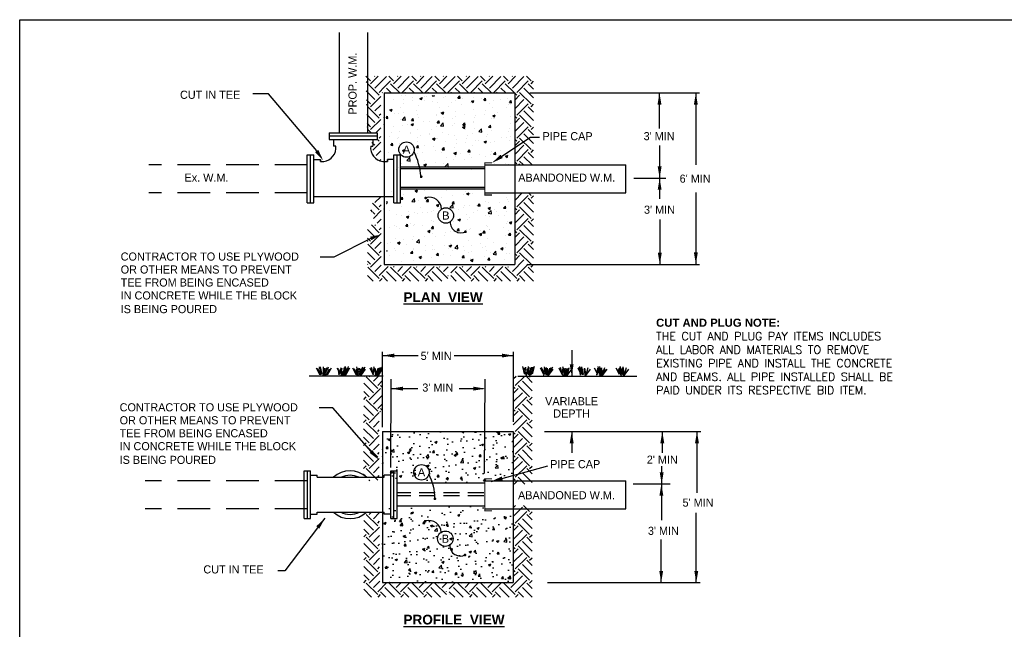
# Model space of a CAD drawing. Header units: feet. Extents: x 6 to 191, y 4 to 30.
# Tile 40 of 42: x 130 to 145, y 15 to 24. Entities that reach past the tile are written whole.
import ezdxf
from ezdxf.enums import TextEntityAlignment as Align

# ---------------------------------------------------------------- set-up
doc = ezdxf.new("R2010")
doc.units = ezdxf.units.FT
doc.header["$MEASUREMENT"] = 0
for name, pattern in [('CENTER', [2, 1.25, -0.25, 0.25, -0.25]), ('DASHED', [0.75, 0.5, -0.25]), ('HIDDEN', [0.375, 0.25, -0.125])]:
    doc.linetypes.add(name, pattern=pattern)
doc.layers.add('COLUMNS', color=6, linetype='Continuous', plot=False)
for name, color, linetype in [('DETAIL', 130, 'Continuous'), ('DIM', 7, 'Continuous'), ('Hatch', 7, 'Continuous'), ('Lines', 7, 'Continuous'), ('SHEET', 7, 'Continuous'), ('text', 9, 'Continuous')]:
    doc.layers.add(name, color=color, linetype=linetype)
doc.styles.add('Arial_R', font='arial.ttf')
doc.styles.add('SOLID', font='arialbd.ttf')
doc.styles.get("Standard").update_dxf_attribs({"font": 'font31.shx'})
pattern_1 = [(45, (6.5723, 142.82637), (3e-17, 0.3535534), [0.25, -0.25]), (45, (6.506, 142.89267), (3e-17, 0.3535534), [0.25, -0.25]), (45, (6.4397, 142.95896), (3e-17, 0.3535534), [0.25, -0.25]), (135, (6.4397, 143.00315), (-0.3535534, 6e-17), [0.25, -0.25]), (135, (6.506, 143.06944), (-0.3535534, 6e-17), [0.25, -0.25]), (135, (6.5723, 143.13573), (-0.3535534, 6e-17), [0.25, -0.25])]
pattern_2 = [(45, (6.59526, 147.7038), (3e-17, 0.3535534), [0.25, -0.25]), (45, (6.52897, 147.7701), (3e-17, 0.3535534), [0.25, -0.25]), (45, (6.46268, 147.83638), (3e-17, 0.3535534), [0.25, -0.25]), (135, (6.46268, 147.88058), (-0.3535534, 6e-17), [0.25, -0.25]), (135, (6.52897, 147.94687), (-0.3535534, 6e-17), [0.25, -0.25]), (135, (6.59526, 148.01316), (-0.3535534, 6e-17), [0.25, -0.25])]

# ---------------------------------------------------------------- blocks, each defined once
blk = doc.blocks.new('*X113')
at = {"color": 0}
for p, q in [((342.73, -616.67), (342.73, -616.67)), ((344.78, -615.53), (344.78, -615.53)), ((345.46, -616.51), (345.46, -616.51)), ((345.96, -615.56), (345.96, -615.56)), ((347.96, -616.18), (347.96, -616.18)), ((348.07, -616.9), (348.07, -616.9)), ((350.02, -616.3), (350.72, -616.04)), ((350.02, -616.3), (350.52, -616.64)), ((350.52, -616.64), (350.72, -616.04)), ((351.3, -615.78), (351.3, -615.78)), ((351.33, -616.77), (351.33, -616.77)), ((351.75, -615.68), (351.75, -615.68)), ((353.41, -617.12), (353.41, -617.12)), ((353.48, -615.57), (353.52, -615.52)), ((353.48, -615.57), (354.08, -615.62)), ((354.08, -615.62), (354.06, -615.53)), ((354.91, -617.47), (354.91, -617.47)), ((356.64, -616.01), (356.64, -616.01)), ((357.17, -615.77), (357.17, -615.77)), ((358.75, -617.35), (358.75, -617.35)), ((360.04, -616.77), (360.04, -616.77)), ((360.65, -616.2), (361.14, -615.62)), ((360.65, -616.2), (361.25, -616.25)), ((361.25, -616.25), (361.14, -615.62)), ((361.97, -616.23), (361.97, -616.23)), ((364.08, -617.58), (364.08, -617.58)), ((364.4, -617.11), (365.1, -616.84)), ((364.4, -617.11), (364.89, -617.44)), ((364.89, -617.44), (365.09, -616.84)), ((365.09, -616.13), (365.09, -616.13)), ((367.31, -616.46), (367.31, -616.46)), ((367.83, -616.82), (368.31, -616.25)), ((367.83, -616.82), (368.42, -616.87)), ((368.04, -617.14), (368.04, -617.14)), ((368.42, -616.88), (368.31, -616.25)), ((370.54, -616.81), (370.54, -616.81)), ((372.65, -616.68), (372.65, -616.68)), ((374.33, -616.31), (374.33, -616.31)), ((375, -617.45), (375.48, -616.88)), ((375, -617.45), (375.6, -617.5)), ((375.6, -617.5), (375.48, -616.88)), ((341.62, -619.53), (342.32, -619.26)), ((341.62, -619.53), (342.12, -619.87)), ((342.12, -619.87), (342.32, -619.26)), ((342.83, -620.45), (342.83, -620.45)), ((344.66, -618.86), (344.66, -618.86)), ((345.33, -620.13), (345.33, -620.13)), ((345.5, -617.77), (345.5, -617.77)), ((349.12, -619.63), (349.12, -619.63)), ((349.71, -618.22), (349.71, -618.22)), ((355.43, -618.8), (355.43, -618.8)), ((355.99, -620.33), (356.69, -620.06)), ((355.99, -620.33), (356.49, -620.67)), ((356.49, -620.67), (356.69, -620.06)), ((357.94, -618.47), (357.94, -618.47)), ((359.92, -620.09), (359.92, -620.09)), ((361.73, -617.97), (361.73, -617.97)), ((364.97, -619.45), (364.97, -619.45)), ((368.42, -619.73), (368.42, -619.73)), ((369.42, -617.8), (369.42, -617.8)), ((370.16, -618.7), (370.16, -618.7)), ((371.7, -620.25), (371.7, -620.25)), ((374.25, -618.73), (374.25, -618.73)), ((374.76, -618.03), (374.76, -618.03)), ((375.3, -618), (375.3, -618)), ((340.6, -621.74), (341.01, -621.26)), ((340.6, -621.84), (341.12, -621.89)), ((341.12, -621.89), (341.01, -621.26)), ((343.97, -620.64), (343.97, -620.64)), ((344.54, -622.19), (344.54, -622.19)), ((345.1, -622.25), (345.88, -621.44)), ((345.1, -622.25), (345.99, -622.39)), ((345.99, -622.39), (345.88, -621.44)), ((347.7, -622.46), (348.18, -621.89)), ((347.7, -622.46), (348.29, -622.51)), ((348.29, -622.51), (348.18, -621.89)), ((349.31, -620.86), (349.31, -620.86)), ((349.59, -621.55), (349.59, -621.55)), ((350.92, -622.73), (350.92, -622.73)), ((352.8, -622.74), (352.8, -622.74)), ((354.65, -621.09), (354.65, -621.09)), ((354.79, -620.8), (354.79, -620.8)), ((354.87, -623.09), (355.35, -622.51)), ((354.87, -623.09), (355.47, -623.14)), ((355.31, -622.41), (355.31, -622.41)), ((355.47, -623.14), (355.35, -622.52)), ((355.77, -623.91), (356.55, -623.09)), ((356.66, -624.04), (356.55, -623.09)), ((356.75, -621.73), (356.75, -621.73)), ((359.09, -621.91), (359.09, -621.91)), ((359.99, -621.32), (359.99, -621.32)), ((362.04, -623.72), (362.52, -623.14)), ((362.64, -623.77), (362.52, -623.14)), ((362.58, -620.73), (362.58, -620.73)), ((364.85, -622.78), (364.85, -622.78)), ((364.98, -622.93), (364.98, -622.93)), ((365.32, -621.54), (365.32, -621.54)), ((365.41, -621.08), (365.41, -621.08)), ((367.91, -620.75), (367.91, -620.75)), ((370.04, -622.03), (370.04, -622.03)), ((370.36, -621.13), (371.06, -620.86)), ((370.36, -621.13), (370.86, -621.47)), ((370.66, -621.77), (370.66, -621.77)), ((370.81, -621.93), (370.81, -621.93)), ((370.86, -621.47), (371.06, -620.86)), ((375.18, -621.33), (375.18, -621.33)), ((342.02, -625.75), (342.02, -625.75)), ((342.7, -624.07), (342.7, -624.07)), ((344.42, -625.52), (344.42, -625.52)), ((345.09, -623.73), (345.09, -623.73)), ((346.49, -623.57), (346.49, -623.57)), ((347.36, -625.97), (347.36, -625.97)), ((347.49, -625.93), (347.49, -625.93)), ((347.59, -623.56), (348.29, -623.29)), ((347.59, -623.56), (348.09, -623.89)), ((348.09, -623.89), (348.29, -623.29)), ((349.47, -624.88), (349.47, -624.88)), ((353.32, -624.93), (353.32, -624.93)), ((354.66, -624.13), (354.66, -624.13)), ((355.77, -623.91), (356.66, -624.04)), ((356.46, -625.86), (356.46, -625.86)), ((359.15, -623.93), (359.15, -623.93)), ((359.8, -623.42), (359.8, -623.42)), ((361.96, -624.36), (362.66, -624.09)), ((361.96, -624.36), (362.46, -624.69)), ((362.04, -623.72), (362.64, -623.77)), ((362.46, -624.69), (362.66, -624.09)), ((362.78, -625.02), (362.78, -625.02)), ((365.28, -624.69), (365.28, -624.69)), ((366.44, -625.56), (367.22, -624.75)), ((366.44, -625.56), (367.33, -625.7)), ((367.33, -625.7), (367.22, -624.75)), ((369.07, -624.2), (369.07, -624.2)), ((369.21, -624.34), (369.7, -623.77)), ((369.21, -624.34), (369.81, -624.4)), ((369.81, -624.4), (369.7, -623.77)), ((369.92, -625.36), (369.92, -625.36)), ((374.63, -625.43), (374.63, -625.43)), ((375.06, -624.66), (375.06, -624.66)), ((375.39, -623.36), (375.39, -623.36)), ((341.65, -626.93), (341.65, -626.93)), ((343.86, -627.52), (343.86, -627.52)), ((344.13, -627.09), (344.13, -627.09)), ((349.35, -628.21), (349.35, -628.21)), ((349.47, -627.32), (349.47, -627.32)), ((350.17, -626.68), (350.17, -626.68)), ((352.68, -626.35), (352.68, -626.35)), ((352.7, -626.2), (352.7, -626.2)), ((353.56, -627.58), (354.26, -627.31)), ((353.56, -627.58), (354.06, -627.92)), ((354.06, -627.92), (354.26, -627.31)), ((354.54, -627.46), (354.54, -627.46)), ((354.81, -627.54), (354.81, -627.54)), ((357.14, -628.43), (357.14, -628.43)), ((358.04, -626.43), (358.04, -626.43)), ((359.68, -626.75), (359.68, -626.75)), ((360.15, -627.77), (360.15, -627.77)), ((362.65, -628.64), (362.65, -628.64)), ((362.97, -627.43), (362.97, -627.43)), ((363.38, -626.65), (363.38, -626.65)), ((364.73, -626.11), (364.73, -626.11)), ((365.48, -627.99), (365.48, -627.99)), ((366.44, -628.14), (366.44, -628.14)), ((367.93, -628.38), (368.63, -628.11)), ((367.93, -628.38), (368.43, -628.72)), ((368.43, -628.72), (368.63, -628.11)), ((368.71, -626.88), (368.71, -626.88)), ((368.8, -626.43), (368.8, -626.43)), ((369.8, -628.69), (369.8, -628.69)), ((370.82, -628.22), (370.82, -628.22)), ((372.76, -627.31), (372.76, -627.31)), ((374.05, -627.1), (374.05, -627.1)), ((374.93, -627.99), (374.93, -627.99)), ((375.26, -626.98), (375.26, -626.98)), ((341.23, -631.46), (341.23, -631.46)), ((341.91, -629.36), (342.39, -628.78)), ((341.91, -629.36), (342.51, -629.41)), ((342.51, -629.41), (342.39, -628.78)), ((344.3, -628.85), (344.3, -628.85)), ((345.16, -630.81), (345.86, -630.54)), ((345.16, -630.81), (345.65, -631.14)), ((345.37, -631.06), (345.37, -631.06)), ((345.47, -630.43), (345.47, -630.43)), ((345.65, -631.14), (345.86, -630.54)), ((347.54, -630.63), (347.54, -630.63)), ((349.08, -629.98), (349.57, -629.41)), ((349.08, -629.98), (349.68, -630.04)), ((349.68, -630.04), (349.57, -629.41)), ((350.05, -630.3), (350.05, -630.3)), ((350.71, -631.28), (350.71, -631.28)), ((351.3, -629.43), (351.3, -629.43)), ((353.83, -629.8), (353.83, -629.8)), ((354.42, -630.79), (354.42, -630.79)), ((356.26, -630.61), (356.74, -630.04)), ((356.26, -630.61), (356.85, -630.66)), ((356.85, -630.66), (356.74, -630.04)), ((359.53, -631.61), (360.23, -631.34)), ((359.55, -630.08), (359.55, -630.08)), ((360.03, -631.94), (360.23, -631.34)), ((360.15, -628.97), (360.15, -628.97)), ((363.43, -631.24), (363.91, -630.66)), ((363.43, -631.24), (364.03, -631.29)), ((364.03, -631.29), (363.91, -630.66)), ((364.61, -629.44), (364.61, -629.44)), ((370.12, -631.25), (370.12, -631.25)), ((370.6, -631.87), (371.08, -631.29)), ((371.2, -631.92), (371.08, -631.29)), ((372.63, -630.92), (372.63, -630.92)), ((374.22, -631.39), (374.22, -631.39)), ((374.81, -631.32), (374.81, -631.32)), ((344.18, -632.18), (344.18, -632.18)), ((346.42, -633.65), (347.2, -632.83)), ((346.42, -633.65), (347.31, -633.78)), ((347.31, -633.78), (347.2, -632.83)), ((349.23, -631.53), (349.23, -631.53)), ((351.2, -633.74), (351.2, -633.74)), ((354.3, -634.11), (354.3, -634.11)), ((356.05, -631.51), (356.05, -631.51)), ((357.52, -632.91), (357.52, -632.91)), ((359.43, -633.41), (359.43, -633.41)), ((359.53, -631.61), (360.03, -631.94)), ((360.02, -632.58), (360.02, -632.58)), ((361.39, -631.73), (361.39, -631.73)), ((362.56, -633.39), (362.56, -633.39)), ((363.81, -632.08), (363.81, -632.08)), ((364.48, -632.77), (364.48, -632.77)), ((366.72, -631.96), (366.72, -631.96)), ((368.39, -632.39), (368.39, -632.39)), ((369.68, -632.02), (369.68, -632.02)), ((370.6, -631.87), (371.2, -631.92)), ((372.06, -632.19), (372.06, -632.19)), ((373.9, -632.41), (374.6, -632.14)), ((373.9, -632.41), (374.4, -632.75)), ((374.4, -632.75), (374.6, -632.14)), ((343.42, -636.17), (343.42, -636.17)), ((344.05, -635.5), (344.05, -635.5)), ((344.91, -634.57), (344.91, -634.57)), ((347.42, -634.24), (347.42, -634.24)), ((349.1, -634.86), (349.1, -634.86)), ((350.89, -635.4), (350.89, -635.4)), ((351.13, -634.83), (351.83, -634.57)), ((351.13, -634.83), (351.62, -635.17)), ((351.62, -635.17), (351.83, -634.57)), ((356.72, -634.4), (356.72, -634.4)), ((357.1, -635.3), (357.88, -634.49)), ((357.1, -635.3), (357.99, -635.44)), ((357.99, -635.44), (357.87, -634.49)), ((361.18, -636.03), (361.18, -636.03)), ((364.36, -636.1), (364.36, -636.1)), ((364.95, -635.59), (364.95, -635.59)), ((370, -634.87), (370, -634.87)), ((370.78, -634.59), (370.78, -634.59)), ((373.78, -634.37), (373.78, -634.37)), ((374.69, -634.64), (374.69, -634.64)), ((342.15, -642.13), (342.15, -642.13)), ((343.81, -642.16), (343.81, -642.16)), ((345.94, -641.63), (345.94, -641.63)), ((346.77, -641.48), (346.77, -641.48)), ((348.69, -642.09), (349.39, -641.82)), ((348.69, -642.09), (349.19, -642.42)), ((348.86, -641.52), (348.86, -641.52)), ((349.19, -642.42), (349.39, -641.82)), ((351.28, -642.09), (351.28, -642.09)), ((352.11, -641.7), (352.11, -641.7)), ((357.11, -641.09), (357.11, -641.09)), ((357.45, -641.93), (357.45, -641.93)), ((362.79, -642.15), (362.79, -642.15)), ((340.71, -645.15), (340.99, -645.04)), ((340.79, -645.65), (340.99, -645.04)), ((344.69, -644.4), (345.17, -643.83)), ((344.69, -644.4), (345.28, -644.45)), ((345.28, -644.45), (345.17, -643.83)), ((345.44, -643.09), (345.44, -643.09)), ((347.75, -645.04), (348.53, -644.23)), ((347.75, -645.04), (348.64, -645.18)), ((348.64, -645.18), (348.53, -644.23)), ((348.74, -644.85), (348.74, -644.85)), ((349.63, -644.74), (349.63, -644.74)), ((351.86, -645.03), (352.34, -644.45)), ((351.86, -645.03), (352.46, -645.08)), ((352.13, -644.41), (352.13, -644.41)), ((352.46, -645.08), (352.34, -644.45)), ((353.93, -644.1), (353.93, -644.1)), ((355.92, -643.92), (355.92, -643.92)), ((359.03, -645.66), (359.51, -645.08)), ((359.07, -643.4), (359.07, -643.4)), ((359.63, -645.71), (359.51, -645.08)), ((362.23, -643.08), (362.23, -643.08)), ((363.06, -642.89), (363.76, -642.62)), ((363.06, -642.89), (363.56, -643.22)), ((363.56, -643.22), (363.76, -642.62)), ((364.12, -642.76), (364.12, -642.76)), ((364.74, -642.76), (364.74, -642.76)), ((368.36, -645.06), (368.36, -645.06)), ((373.46, -642.6), (373.46, -642.6)), ((374.19, -644.05), (374.19, -644.05)), ((374.33, -644.63), (374.33, -644.63)), ((374.71, -645.04), (374.71, -645.04)), ((340.71, -645.6), (340.79, -645.65)), ((341.6, -647.7), (341.6, -647.7)), ((343.31, -645.58), (343.31, -645.58)), ((343.69, -645.49), (343.69, -645.49)), ((344.83, -646.59), (344.83, -646.59)), ((346.93, -647.93), (346.93, -647.93)), ((350.16, -646.81), (350.16, -646.81)), ((353.29, -647.86), (353.29, -647.86)), ((353.81, -647.43), (353.81, -647.43)), ((354.66, -646.11), (355.36, -645.84)), ((354.66, -646.11), (355.16, -646.45)), ((355.16, -646.45), (355.36, -645.84)), ((355.5, -647.04), (355.5, -647.04)), ((356.69, -647.06), (356.69, -647.06)), ((358.42, -646.7), (359.2, -645.89)), ((358.42, -646.7), (359.31, -646.84)), ((358.95, -646.73), (358.95, -646.73)), ((359.03, -645.66), (359.63, -645.71)), ((359.31, -646.84), (359.2, -645.89)), ((359.6, -647.03), (359.6, -647.03)), ((360.84, -647.26), (360.84, -647.26)), ((362.11, -646.7), (362.11, -646.7)), ((362.53, -646.06), (362.53, -646.06)), ((364, -646.09), (364, -646.09)), ((365.89, -646.2), (365.89, -646.2)), ((366.18, -647.49), (366.18, -647.49)), ((366.2, -646.28), (366.69, -645.71)), ((366.2, -646.28), (366.8, -646.34)), ((366.8, -646.34), (366.69, -645.71)), ((369.03, -646.91), (369.73, -646.64)), ((369.03, -646.91), (369.53, -647.25)), ((369.09, -648.35), (369.87, -647.54)), ((369.19, -645.34), (369.19, -645.34)), ((369.53, -647.25), (369.73, -646.64)), ((369.98, -648.49), (369.87, -647.54)), ((370.75, -647.25), (370.75, -647.25)), ((371.52, -647.71), (371.52, -647.71)), ((372.21, -645.37), (372.21, -645.37)), ((373.38, -646.91), (373.86, -646.34)), ((373.38, -646.91), (373.97, -646.96)), ((373.97, -646.96), (373.86, -646.34)), ((374.2, -647.96), (374.2, -647.96)), ((343.57, -648.82), (343.57, -648.82)), ((345.03, -649.06), (345.03, -649.06)), ((346.26, -649.34), (346.96, -649.07)), ((346.26, -649.34), (346.76, -649.67)), ((346.76, -649.67), (346.96, -649.07)), ((347, -648.69), (347, -648.69)), ((348.62, -648.18), (348.62, -648.18)), ((349.5, -648.36), (349.5, -648.36)), ((350.86, -648.06), (350.86, -648.06)), ((352.27, -648.15), (352.27, -648.15)), ((353.26, -650.25), (353.26, -650.25)), ((357.61, -648.38), (357.61, -648.38)), ((358.83, -650.05), (358.83, -650.05)), ((359.09, -649.25), (359.09, -649.25)), ((359.47, -650.64), (359.47, -650.64)), ((360.63, -650.14), (361.33, -649.87)), ((360.63, -650.14), (361.13, -650.47)), ((361.13, -650.47), (361.33, -649.87)), ((362.95, -648.61), (362.95, -648.61)), ((363.26, -650.14), (363.26, -650.14)), ((363.88, -649.41), (363.88, -649.41)), ((364.92, -648.25), (364.92, -648.25)), ((368.29, -648.83), (368.29, -648.83)), ((369.07, -648.66), (369.07, -648.66)), ((369.09, -648.35), (369.98, -648.49)), ((369.58, -649.31), (369.58, -649.31)), ((372.08, -648.98), (372.08, -648.98)), ((373.63, -649.06), (373.63, -649.06)), ((375, -650.94), (375.7, -650.67)), ((375.5, -651.27), (375.7, -650.67)), ((341.59, -652.26), (341.59, -652.26)), ((342.84, -651.67), (342.84, -651.67)), ((343.45, -652.15), (343.45, -652.15)), ((344.36, -652.63), (344.36, -652.63)), ((346.07, -651.92), (346.56, -651.35)), ((346.07, -651.92), (346.67, -651.97)), ((346.67, -651.97), (346.56, -651.35)), ((346.87, -652.3), (346.87, -652.3)), ((347.43, -651.26), (347.43, -651.26)), ((348.17, -651.89), (348.17, -651.89)), ((348.5, -651.51), (348.5, -651.51)), ((350.66, -651.8), (350.66, -651.8)), ((352.23, -653.36), (352.93, -653.09)), ((352.23, -653.36), (352.73, -653.7)), ((352.73, -653.7), (352.93, -653.09)), ((353.25, -652.55), (353.73, -651.98)), ((353.25, -652.55), (353.84, -652.6)), ((353.51, -652.12), (353.51, -652.12)), ((353.69, -650.76), (353.69, -650.76)), ((353.84, -652.6), (353.73, -651.98)), ((356.97, -650.97), (356.97, -650.97)), ((358.7, -653.38), (358.7, -653.38)), ((358.85, -652.35), (358.85, -652.35)), ((360.42, -653.18), (360.9, -652.6)), ((360.42, -653.18), (361.02, -653.23)), ((361.02, -653.23), (360.9, -652.6)), ((362.91, -652.75), (362.91, -652.75)), ((363.75, -652.74), (363.75, -652.74)), ((364.19, -652.57), (364.19, -652.57)), ((366.95, -653.26), (366.95, -653.26)), ((367.59, -653.8), (368.07, -653.23)), ((368.19, -653.86), (368.07, -653.23)), ((368.74, -651.75), (368.74, -651.75)), ((368.95, -651.99), (368.95, -651.99)), ((369.45, -652.93), (369.45, -652.93)), ((369.53, -652.8), (369.53, -652.8)), ((373.24, -652.43), (373.24, -652.43)), ((374.08, -651.29), (374.08, -651.29)), ((374.57, -650.75), (374.57, -650.75)), ((374.87, -653.02), (374.87, -653.02)), ((375, -650.94), (375.5, -651.27)), ((343.32, -655.48), (343.32, -655.48)), ((345.41, -655.76), (345.41, -655.76)), ((348.02, -655.75), (348.02, -655.75)), ((348.38, -654.84), (348.38, -654.84)), ((349.08, -656.44), (349.85, -655.63)), ((349.96, -656.58), (349.85, -655.63)), ((351.25, -654.76), (351.25, -654.76)), ((353.57, -654.09), (353.57, -654.09)), ((354.34, -654.92), (354.34, -654.92)), ((356.84, -654.59), (356.84, -654.59)), ((357.08, -653.75), (357.08, -653.75)), ((360.63, -654.09), (360.63, -654.09)), ((363.63, -656.07), (363.63, -656.07)), ((366.6, -654.16), (367.3, -653.9)), ((366.6, -654.16), (367.1, -654.5)), ((367.1, -654.5), (367.3, -653.9)), ((367.59, -653.8), (368.19, -653.86)), ((368.83, -655.32), (368.83, -655.32)), ((373.96, -654.62), (373.96, -654.62)), ((374.76, -654.43), (375.25, -653.86)), ((374.76, -654.43), (375.36, -654.48)), ((375.36, -654.48), (375.25, -653.86)), ((340.89, -658.87), (340.86, -658.74)), ((340.86, -658.87), (340.89, -658.87)), ((340.89, -656.78), (340.89, -656.78)), ((341.73, -656.58), (341.73, -656.58)), ((343, -658.12), (343, -658.12)), ((343.2, -658.81), (343.2, -658.81)), ((343.83, -656.59), (344.53, -656.32)), ((343.83, -656.59), (344.32, -656.92)), ((344.24, -656.25), (344.24, -656.25)), ((344.32, -656.92), (344.53, -656.32)), ((346.23, -657), (346.23, -657)), ((347.46, -659.44), (347.94, -658.87)), ((348.06, -659.5), (347.94, -658.87)), ((348.25, -658.17), (348.25, -658.17)), ((348.34, -658.35), (348.34, -658.35)), ((349.08, -656.44), (349.96, -656.58)), ((351.57, -657.23), (351.57, -657.23)), ((351.71, -658.86), (351.71, -658.86)), ((353.45, -657.42), (353.45, -657.42)), ((353.67, -658.57), (353.67, -658.57)), ((354.21, -658.53), (354.21, -658.53)), ((356.9, -657.46), (356.9, -657.46)), ((358, -658.03), (358, -658.03)), ((358.2, -657.39), (358.9, -657.12)), ((358.2, -657.39), (358.7, -657.72)), ((358.58, -656.71), (358.58, -656.71)), ((358.7, -657.73), (358.9, -657.12)), ((359.01, -658.8), (359.01, -658.8)), ((359.75, -658.09), (360.53, -657.28)), ((359.75, -658.09), (360.64, -658.23)), ((360.64, -658.23), (360.53, -657.28)), ((362.24, -657.68), (362.24, -657.68)), ((362.5, -658.72), (362.5, -658.72)), ((364.32, -657.2), (364.32, -657.2)), ((366.82, -656.87), (366.82, -656.87)), ((367.58, -657.91), (367.58, -657.91)), ((368.33, -657.72), (368.33, -657.72)), ((368.71, -658.65), (368.71, -658.65)), ((370.42, -659.75), (371.2, -658.94)), ((370.61, -656.37), (370.61, -656.37)), ((371.31, -659.89), (371.2, -658.94)), ((372.57, -658.19), (373.27, -657.92)), ((372.57, -658.19), (373.07, -658.53)), ((372.92, -658.13), (372.92, -658.13)), ((373.07, -658.53), (373.27, -657.92)), ((373.84, -657.95), (373.84, -657.95)), ((374.16, -656.72), (374.16, -656.72)), ((341.61, -660.19), (341.61, -660.19)), ((345.39, -659.69), (345.39, -659.69)), ((347.46, -659.44), (348.06, -659.5)), ((348.13, -661.5), (348.13, -661.5)), ((349.8, -660.61), (350.5, -660.35)), ((349.8, -660.61), (350.29, -660.95)), ((350.29, -660.95), (350.5, -660.35)), ((350.83, -660.72), (350.83, -660.72)), ((353.33, -660.75), (353.33, -660.75)), ((354.63, -660.07), (355.12, -659.5)), ((354.63, -660.07), (355.23, -660.12)), ((355.23, -660.12), (355.12, -659.5)), ((356.66, -659.72), (356.66, -659.72)), ((358.46, -660.04), (358.46, -660.04)), ((361.69, -661.15), (361.69, -661.15)), ((361.81, -660.7), (362.29, -660.12)), ((361.81, -660.7), (362.4, -660.75)), ((362.4, -660.75), (362.29, -660.12)), ((363.51, -659.4), (363.51, -659.4)), ((364.17, -661.42), (364.87, -661.15)), ((364.17, -661.42), (364.66, -661.75)), ((364.19, -660.82), (364.19, -660.82)), ((364.35, -659.02), (364.35, -659.02)), ((364.66, -661.75), (364.87, -661.15)), ((364.89, -660.92), (364.89, -660.92)), ((367.98, -660.32), (367.98, -660.32)), ((368.98, -661.33), (369.46, -660.75)), ((368.98, -661.33), (369.58, -661.38)), ((369.58, -661.38), (369.46, -660.75)), ((369.69, -659.25), (369.69, -659.25)), ((370.42, -659.75), (371.31, -659.89)), ((370.72, -659.91), (370.72, -659.91)), ((373.72, -661.28), (373.72, -661.28)), ((374.29, -659.49), (374.29, -659.49)), ((375.03, -659.48), (375.03, -659.48)), ((345, -661.72), (345, -661.72))]:
    blk.add_line(p, q, dxfattribs=at)

msp = doc.modelspace()

# ---------------------------------------------------------------- hatches: boundary and pattern name
at = {"layer": 'SHEET'}
h = msp.add_hatch(dxfattribs=at)
h.set_pattern_fill('EARTH', color=247, angle=45)
h.set_pattern_definition(pattern_2)
h.paths.add_polyline_path([(135.71791, 23.05008), (135.71833, 22.0867), (135.71901, 22.0867), (135.71901, 22.89853)])
h.paths.add_polyline_path([(135.71853, 21.64239), (135.71901, 20.56579), (135.71901, 21.64239)], flags=17)
edge = h.paths.add_edge_path()
edge.add_arc((135.72399, 21.43579), 0.21394, 103.640658, 171.104585)
edge.add_arc((134.71416, 21.45231), 0.79864, -3.062769, 1.188248, ccw=False)
edge.add_line((135.51165, 21.40964), (135.54527, 21.40964))
edge.add_line((135.54527, 21.40964), (135.54527, 21.3088))
edge.add_line((135.54527, 21.3088), (135.6125, 21.3088))
edge.add_line((135.6125, 21.3088), (135.6125, 21.20796))
edge.add_line((135.6125, 21.20796), (135.46115, 21.20796))
edge.add_line((135.46115, 21.20796), (135.46115, 20.34153))
edge.add_line((135.46115, 20.34153), (136.70512, 20.34153))
edge.add_line((136.70512, 20.34153), (136.70512, 20.56579))
edge.add_line((136.70512, 20.56579), (135.67419, 20.56579))
edge.add_line((135.67419, 20.56579), (135.67371, 21.64239))
edge.add_line((135.67371, 21.64239), (135.67354, 21.6437))
h.paths.add_polyline_path([(135.51165, 22.42444), (135.64745, 22.18596), (135.66444, 22.19888), (135.66729, 22.19888), (135.66685, 23.24451), (135.71901, 23.24368), (135.72473, 23.50166), (135.43665, 23.5023), (135.46115, 22.62613), (135.6125, 22.62613), (135.6125, 22.52529), (135.54527, 22.52529)])
h = msp.add_hatch(dxfattribs=at)
h.set_pattern_fill('EARTH', color=247, angle=45)
h.set_pattern_definition(pattern_2)
h.paths.add_polyline_path([(138.02398, 21.70122), (137.73249, 21.70122), (137.73249, 20.56579), (136.74638, 20.56579), (136.74638, 20.34153), (138.02398, 20.34153)])
h.paths.add_polyline_path([(137.73249, 22.13287), (138.02398, 22.13287), (138.02398, 23.50166), (135.72473, 23.50166), (135.71901, 23.24368), (137.73249, 23.24368)])
h = msp.add_hatch(dxfattribs=at)
h.set_pattern_fill('EARTH', color=247, angle=45)
h.set_pattern_definition(pattern_1)
h.paths.add_polyline_path([(135.69494, 18.17265), (135.69536, 17.20928), (135.69604, 17.20927), (135.69604, 18.02111)])
h.paths.add_polyline_path([(135.69556, 16.76497), (135.69604, 15.68836), (135.69604, 16.76497)], flags=17)
edge = h.paths.add_edge_path()
edge.add_line((135.64435, 17.26051), (135.64388, 18.32106))
edge.add_line((135.64388, 18.32106), (135.65005, 18.32106))
edge.add_line((135.65005, 18.32106), (135.69386, 18.32108))
edge.add_line((135.69386, 18.32108), (135.68983, 18.8759))
edge.add_line((135.68983, 18.8759), (135.40456, 18.8759))
edge.add_line((135.40456, 18.8759), (135.40068, 17.35099))
edge.add_arc((135.19302, 17.04506), 0.36975, 35.639642, 55.832685, ccw=False)
edge.add_line((135.49352, 17.26051), (135.595, 17.26051))
edge.add_line((135.595, 17.26051), (135.64435, 17.26051))
edge = h.paths.add_edge_path()
edge.add_line((135.64405, 16.776), (135.44664, 16.776))
edge.add_arc((135.19302, 17.04506), 0.36975, 304.896714, 313.308089, ccw=False)
edge.add_line((135.40456, 16.74179), (135.40456, 15.4641))
edge.add_line((135.40456, 15.4641), (136.68215, 15.4641))
edge.add_line((136.68215, 15.4641), (136.68215, 15.68836))
edge.add_line((136.68215, 15.68836), (135.65122, 15.68836))
edge.add_line((135.65122, 15.68836), (135.64457, 16.76496))
edge.add_line((135.64457, 16.76496), (135.64405, 16.776))
h = msp.add_hatch(dxfattribs=at)
h.set_pattern_fill('EARTH', color=247, angle=45)
h.set_pattern_definition(pattern_1)
h.paths.add_polyline_path([(137.70952, 17.20927), (138.00101, 17.20935), (138.00101, 18.8759), (137.71574, 18.8759), (137.70952, 18.02111)])
h.paths.add_polyline_path([(138.00101, 16.87746), (137.70952, 16.87738), (137.70952, 15.68836), (136.72341, 15.68836), (136.72341, 15.4641), (138.00101, 15.4641)])
h = msp.add_hatch(dxfattribs=at)
h.set_pattern_fill('AR-CONC', color=247, scale=0.05)
h.set_pattern_definition([(50, (6.5723, 142.2894), (0.3586301, -0.03137607), [0.0375, -0.4125]), (355, (6.5723, 142.2894), (-0.0693757, 0.3760961), [0.03, -0.33]), (100.45144, (6.60218, 142.2868), (0.2892544, 0.34472), [0.0318701, -0.35057106]), (46.1842, (6.5723, 142.3894), (0.5336207, -0.0827596), [0.05625, -0.61875]), (96.63564, (6.61676, 142.3825), (0.467331, 0.4870593), [0.0478052, -0.5258569]), (351.18416, (6.5723, 142.3894), (0.467331, 0.4870593), [0.045, -0.495]), (21, (6.6223, 142.3644), (0.29845353, -0.20130945), [0.0375, -0.4125]), (326, (6.6223, 142.3644), (0.1216577, 0.362575), [0.03, -0.33]), (71.45144, (6.64716, 142.34763), (0.4201112, 0.1612656), [0.0318701, -0.35057106]), (37.5, (6.57229, 142.28941), (0.00607993, 0.16644693), [0, -0.326, 0, -0.335, 0, -0.33125]), (7.5, (6.57229, 142.2894), (0.13153477, 0.19720586), [0, -0.191, 0, -0.3185, 0, -0.12625]), (327.5, (6.46079, 142.28941), (0.26691122, -0.01127744), [0, -0.125, 0, -0.39, 0, -0.5175]), (317.5, (6.4108, 142.2894), (0.29159308, 0.0500525), [0, -0.1625, 0, -0.259, 0, -0.3675])])
h.paths.add_polyline_path([(137.2734, 17.25953), (137.70952, 17.25933), (137.70952, 18.02111), (135.69604, 18.02111), (135.69604, 17.20915), (135.82015, 17.20915), (135.82015, 17.22449), (137.24852, 17.22449), (137.24852, 17.20927), (137.2734, 17.20927)])
h.paths.add_polyline_path([(137.70952, 16.82764), (137.2734, 16.82781), (137.2734, 16.87727), (137.24861, 16.87726), (137.24852, 17.20927), (137.24852, 16.86627), (135.82015, 16.86627), (135.82015, 16.87726), (135.69604, 16.87726), (135.69604, 15.68836), (137.70952, 15.68836)])

# ---------------------------------------------------------------- linework, layer by layer
at = {"layer": 'COLUMNS', "color": 2}
msp.add_lwpolyline([(130.09752, 3.62445), (130.09752, 24.37445), (160.47252, 24.37445), (160.47252, 3.62445)], close=True, dxfattribs=at)
at = {"layer": 'DETAIL', "color": 7, "linetype": 'Continuous'}
for p, q in [((134.87299, 22.62613), (135.6125, 22.62613)), ((134.87299, 22.52529), (135.6125, 22.52529)), ((134.97383, 22.42444), (134.94022, 22.42444)), ((135.51165, 22.42444), (135.54527, 22.42444))]:
    msp.add_line(p, q, dxfattribs=at)
at = {"layer": 'DETAIL', "color": 7}
for p, q in [((134.87299, 22.62613), (134.87299, 22.52529)), ((135.6125, 22.57571), (134.87299, 22.57571)), ((134.94022, 22.52529), (134.94022, 22.42444)), ((135.54527, 22.52529), (135.54527, 22.42444)), ((135.6125, 22.62613), (135.6125, 22.52529)), ((134.53366, 21.54729), (134.53366, 22.2868)), ((134.53366, 22.2868), (134.6345, 22.2868)), ((134.58408, 21.54729), (134.58408, 22.2868)), ((134.6345, 21.54729), (134.6345, 22.2868)), ((134.6345, 22.21957), (134.73534, 22.21957)), ((134.6345, 22.21957), (134.73534, 22.21957)), ((134.73534, 22.21957), (134.73534, 22.18596)), ((134.73534, 22.18596), (134.73534, 22.21957)), ((135.76903, 22.21957), (135.76903, 22.18596)), ((135.86987, 22.21957), (135.76903, 22.21957)), ((135.86987, 22.21957), (135.76903, 22.21957)), ((135.76903, 22.18596), (135.76903, 22.21957)), ((135.86987, 21.54776), (135.86987, 22.28727)), ((135.86987, 22.28727), (135.97071, 22.28727)), ((135.92029, 21.54776), (135.92029, 22.28727)), ((135.97071, 21.54776), (135.97071, 22.28727)), ((135.86987, 21.68584), (135.86987, 22.16988)), ((135.86987, 21.67549), (135.86987, 22.15953)), ((134.53366, 21.54729), (134.6345, 21.54729)), ((135.86987, 21.54776), (135.97071, 21.54776)), ((134.48394, 16.67516), (134.48394, 17.41466)), ((134.48394, 17.41466), (134.58478, 17.41466)), ((134.53436, 16.67516), (134.53436, 17.41466)), ((134.58478, 16.67516), (134.58478, 17.41466)), ((134.58478, 17.34744), (134.68562, 17.34744)), ((134.68562, 17.31382), (134.68562, 17.34744)), ((135.82015, 17.34744), (135.71931, 17.34744)), ((135.71931, 17.31382), (135.71931, 17.34744)), ((135.82015, 16.67563), (135.82015, 17.41513)), ((135.82015, 17.41513), (135.92099, 17.41513)), ((135.87057, 16.67563), (135.87057, 17.41513)), ((135.92099, 16.67563), (135.92099, 17.41513)), ((135.82015, 16.80336), (135.82015, 17.2874)), ((134.58478, 16.74238), (134.68562, 16.74238)), ((134.68562, 16.74238), (134.68562, 16.776)), ((135.71931, 16.74238), (135.71931, 16.776)), ((135.82015, 16.74238), (135.71931, 16.74238)), ((134.48394, 16.67516), (134.58478, 16.67516)), ((135.82015, 16.67563), (135.92099, 16.67563))]:
    msp.add_line(p, q, dxfattribs=at)
for centre, start, end in [((134.76149, 22.39829), 277.020894, 7.020894), ((135.72399, 22.39829), 172.979106, 262.979106)]:
    msp.add_arc(centre, 0.21394, start, end, dxfattribs=at)
at = {"layer": 'DIM'}
for p, q in [((137.96733, 23.24368), (140.5845, 23.24368)), ((139.96596, 22.69566), (139.96596, 23.24368)), ((140.52716, 23.24368), (140.52716, 22.13532)), ((139.96824, 22.43447), (139.96824, 21.92941)), ((139.96824, 21.92941), (139.96824, 21.60759)), ((140.52716, 21.71023), (140.52716, 20.60207)), ((139.97104, 21.29024), (139.97104, 20.59819)), ((137.92259, 20.59819), (140.5845, 20.59819)), ((135.69487, 18.08797), (135.69487, 19.24852)), ((135.69487, 19.19118), (136.24604, 19.19118)), ((136.80067, 19.19118), (137.71471, 19.19118)), ((137.71471, 18.17112), (137.71471, 19.24852)), ((138.61182, 19.27666), (138.61182, 18.8759)), ((135.82015, 17.46294), (135.82885, 18.82584)), ((135.82828, 18.68128), (136.23668, 18.68128)), ((136.87489, 18.68128), (137.24498, 18.68128)), ((137.26858, 17.37331), (137.27752, 18.82949)), ((138.19481, 18.01888), (140.60161, 18.01888)), ((138.61182, 18.01888), (138.61182, 17.69298)), ((140.00977, 18.01888), (140.00977, 17.6927)), ((140.54427, 18.01888), (140.54427, 17.07366)), ((137.36764, 17.24867), (138.24334, 17.48851)), ((139.99967, 17.48573), (139.99967, 17.21086)), ((139.56184, 17.21086), (140.13301, 17.21086)), ((139.99576, 17.21086), (139.99576, 16.64932)), ((140.53385, 15.68836), (140.53385, 16.76737)), ((139.99247, 15.68836), (139.99247, 16.35315)), ((138.23894, 15.68836), (140.59119, 15.68836))]:
    msp.add_line(p, q, dxfattribs=at)
at = {"layer": 'DIM', "linetype": 'CENTER'}
msp.add_line((139.56982, 21.92941), (140.06318, 21.92941), dxfattribs=at)
at = {"layer": 'DIM', "linetype": 'ByBlock', "lineweight": -2}
for points in [[(134.67879, 22.34843), (133.93771, 23.23077), (133.69536, 23.23077)], [(137.50492, 22.24731), (137.97414, 22.56207), (138.11714, 22.56207)], [(135.51239, 20.99912), (134.94345, 20.70882), (134.73404, 20.70882)], [(135.51706, 17.71092), (134.92728, 18.38261), (134.71786, 18.38261)], [(134.80564, 16.68139), (134.18665, 15.86822), (134.08172, 15.86894)]]:
    msp.add_lwpolyline(points, dxfattribs=at)
at = {"layer": 'DIM'}
for points in [[(139.93596, 23.06368), (139.96596, 23.24368), (139.99596, 23.06368)], [(140.49716, 23.06368), (140.52716, 23.24368), (140.55716, 23.06368)], [(134.65403, 22.33148), (134.78048, 22.19991), (134.70354, 22.36538)], [(137.51561, 22.2906), (137.38284, 22.16541), (137.54903, 22.24077)], [(139.99824, 22.10941), (139.96824, 21.92941), (139.93824, 22.10941)], [(139.93824, 21.74941), (139.96824, 21.92941), (139.99824, 21.74941)], [(135.52221, 20.97255), (135.67182, 21.05801), (135.50258, 21.02569)], [(140.00104, 20.77819), (139.97104, 20.59819), (139.94104, 20.77819)], [(140.55716, 20.78207), (140.52716, 20.60207), (140.49716, 20.78207)], [(135.87487, 19.16118), (135.69487, 19.19118), (135.87487, 19.22118)], [(137.53471, 19.16118), (137.71471, 19.19118), (137.53471, 19.22118)], [(138.64182, 19.0559), (138.61182, 18.8759), (138.58182, 19.0559)], [(136.00828, 18.65128), (135.82828, 18.68128), (136.00828, 18.71128)], [(137.09661, 18.65108), (137.27661, 18.68108), (137.09661, 18.71108)], [(138.58182, 17.83888), (138.61182, 18.01888), (138.64182, 17.83888)], [(139.97977, 17.83888), (140.00977, 18.01888), (140.03977, 17.83888)], [(140.51427, 17.83888), (140.54427, 18.01888), (140.57427, 17.83888)], [(135.53887, 17.73153), (135.64068, 17.58008), (135.49526, 17.69032)], [(137.54917, 17.26729), (137.36764, 17.24867), (137.53332, 17.32516)], [(140.02967, 17.39086), (139.99967, 17.21086), (139.96967, 17.39086)], [(139.96576, 17.03086), (139.99576, 17.21086), (140.02576, 17.03086)], [(134.71923, 16.52066), (134.80564, 16.68139), (134.67177, 16.55737)], [(140.02247, 15.86836), (139.99247, 15.68836), (139.96247, 15.86836)], [(140.56385, 15.86836), (140.53385, 15.68836), (140.50385, 15.86836)]]:
    msp.add_solid(points, dxfattribs=at)
at = {"layer": 'Lines'}
for p, q in [((135.71901, 23.24368), (137.73698, 23.24368)), ((135.71901, 23.24368), (135.71901, 20.59819)), ((137.73249, 23.24368), (137.73249, 20.59819)), ((137.2734, 22.09917), (135.97071, 22.09917)), ((137.2734, 22.07151), (135.97071, 22.07151)), ((137.2734, 22.13337), (139.44581, 22.13238)), ((137.2734, 21.78641), (135.97071, 21.78641)), ((137.2734, 21.75875), (135.97071, 21.75875)), ((137.2734, 21.70164), (139.44568, 21.70079)), ((135.71901, 20.59819), (137.73249, 20.59819)), ((134.67087, 19.00195), (134.7207, 18.90234)), ((134.69129, 18.99567), (134.74112, 18.89606)), ((134.74918, 18.90234), (134.7207, 19.01619)), ((134.73494, 19.00195), (134.7207, 18.89523)), ((134.76341, 18.90234), (134.73494, 19.01619)), ((134.7723, 18.88183), (134.83637, 19.00991)), ((134.80078, 18.99567), (134.7723, 18.88183)), ((134.77765, 19.01619), (134.77765, 18.89523)), ((134.79901, 18.88811), (134.86307, 19.01619)), ((134.82748, 19.00195), (134.79901, 18.88811)), ((134.81792, 18.8827), (134.87582, 18.9889)), ((134.84776, 18.89369), (134.90566, 18.99989)), ((134.9912, 18.99484), (135.05527, 18.91657)), ((135.00544, 18.99484), (135.01968, 18.89523)), ((135.01968, 18.89523), (135.07663, 18.99484)), ((135.04815, 19.00907), (135.08374, 18.881)), ((135.08374, 18.881), (135.11934, 19.0233)), ((135.09892, 19.00132), (135.09892, 18.88036)), ((135.11934, 19.0233), (135.11934, 18.90234)), ((135.14163, 19.00132), (135.12027, 18.88748)), ((135.12645, 18.89523), (135.19052, 19.00195)), ((135.16205, 19.0233), (135.14069, 18.90946)), ((135.23323, 19.00195), (135.28306, 18.90234)), ((135.25522, 18.9941), (135.30505, 18.89449)), ((135.2973, 19.00195), (135.28306, 18.89523)), ((135.28306, 18.89523), (135.38984, 19.00195)), ((135.28306, 18.90234), (135.34001, 18.99484)), ((135.32577, 18.90234), (135.2973, 19.01619)), ((135.31929, 18.9941), (135.30505, 18.88738)), ((135.32681, 18.89125), (135.39087, 19.01933)), ((135.34001, 18.99484), (135.36136, 18.881)), ((135.36136, 18.88811), (135.42543, 19.01619)), ((135.38984, 19.00195), (135.36136, 18.88811)), ((135.49662, 19.00195), (135.54644, 18.90234)), ((135.55356, 18.89523), (135.52509, 19.00907)), ((135.56068, 19.00195), (135.54644, 18.89523)), ((135.55159, 18.99096), (135.60142, 18.89135)), ((135.58916, 18.90234), (135.56068, 19.01619)), ((135.57345, 18.87629), (135.63751, 19.00436)), ((135.60854, 18.88424), (135.58007, 18.99808)), ((135.58916, 18.881), (135.65322, 19.00907)), ((135.61566, 18.99096), (135.60142, 18.88424)), ((135.60904, 18.8834), (135.67311, 19.01148)), ((135.62475, 18.88811), (135.68881, 19.01619)), ((137.88555, 18.91147), (137.85707, 19.02531)), ((137.91066, 18.89094), (137.88219, 19.00478)), ((137.89978, 19.01108), (137.88555, 18.90436)), ((137.9249, 18.99055), (137.91066, 18.88382)), ((137.94961, 19.01108), (137.92114, 18.89724)), ((137.92872, 18.99055), (137.97855, 18.89094)), ((137.94249, 19.02531), (137.94249, 18.90436)), ((137.97634, 19.00424), (137.94787, 18.8904)), ((137.99232, 19.01108), (137.96385, 18.89724)), ((138.01493, 19.01438), (137.98561, 18.89703)), ((138.03092, 19.02123), (138.00159, 18.90388)), ((138.12757, 19.00397), (138.1774, 18.90436)), ((138.14333, 19.01108), (138.19316, 18.91147)), ((138.19164, 19.00397), (138.1774, 18.89724)), ((138.22011, 18.90436), (138.19164, 19.0182)), ((138.2224, 18.88154), (138.19392, 18.99538)), ((138.20467, 19.00142), (138.22603, 18.88758)), ((138.21837, 19.00598), (138.23973, 18.89214)), ((138.22065, 18.99229), (138.24201, 18.87845)), ((138.23435, 18.99685), (138.25571, 18.88301)), ((138.27048, 18.9994), (138.24201, 18.88556)), ((138.25571, 18.89013), (138.31977, 19.0182)), ((138.28418, 19.00397), (138.25571, 18.89013)), ((138.41231, 19.00397), (138.46214, 18.90436)), ((138.47002, 18.89322), (138.44154, 19.00706)), ((138.47638, 19.00397), (138.46214, 18.89724)), ((138.47315, 18.99737), (138.49451, 18.88353)), ((138.50485, 18.90436), (138.47638, 19.0182)), ((138.48685, 18.99965), (138.5082, 18.88581)), ((138.50311, 18.99229), (138.52446, 18.87845)), ((138.51909, 18.99685), (138.54045, 18.88301)), ((138.55294, 18.9994), (138.52446, 18.88556)), ((138.56892, 19.00397), (138.54045, 18.89013)), ((138.70417, 19.00397), (138.754, 18.90436)), ((138.72024, 19.01338), (138.74159, 18.89954)), ((138.73393, 19.02251), (138.75529, 18.90867)), ((138.75454, 18.99484), (138.7403, 18.88812)), ((138.76824, 19.00397), (138.754, 18.89724)), ((138.78301, 18.89523), (138.75454, 19.00907)), ((138.76133, 19.00654), (138.78269, 18.8927)), ((138.79671, 18.90436), (138.76824, 19.0182)), ((138.79725, 18.98773), (138.8186, 18.87389)), ((138.81095, 18.99685), (138.8323, 18.88301)), ((138.86078, 19.00397), (138.8323, 18.89013)), ((138.96043, 19.00397), (139.01026, 18.90436)), ((139.01026, 18.99685), (138.99603, 18.89013)), ((139.0245, 19.00397), (139.01026, 18.89724)), ((139.01738, 19.02531), (139.03874, 18.91147)), ((139.02383, 18.99685), (139.04519, 18.88301)), ((139.04021, 19.02075), (139.06157, 18.90691)), ((139.07366, 19.00397), (139.04519, 18.89013)), ((139.04666, 18.99229), (139.06802, 18.87845)), ((139.06721, 18.99685), (139.08857, 18.88301)), ((139.11704, 19.00397), (139.08857, 18.89013)), ((139.295, 19.00397), (139.34483, 18.90436)), ((139.33382, 18.9994), (139.38364, 18.89979)), ((139.35907, 19.02531), (139.34483, 18.91859)), ((139.38754, 18.90436), (139.35907, 19.0182)), ((139.38875, 19.00478), (139.37451, 18.89805)), ((139.41722, 18.88382), (139.38875, 18.99766)), ((139.40178, 19.0182), (139.42314, 18.90436)), ((139.45161, 19.00397), (139.42314, 18.89013)), ((134.5641, 18.881), (135.70305, 18.881)), ((135.04, 18.98385), (135.05423, 18.88424)), ((135.05423, 18.88424), (135.11118, 18.98385)), ((135.32681, 18.88414), (135.39799, 18.98375)), ((135.36136, 18.881), (135.43255, 18.98061)), ((135.62475, 18.881), (135.69593, 18.98061)), ((137.77877, 18.8759), (139.61533, 18.8759)), ((137.91296, 18.98343), (137.96279, 18.88382)), ((138.19392, 18.98115), (138.17969, 18.87442)), ((138.25571, 18.88301), (138.32689, 18.98262)), ((138.4299, 18.97831), (138.47973, 18.8787)), ((138.54045, 18.88301), (138.61163, 18.98262)), ((138.8323, 18.88301), (138.90349, 18.98262)), ((139.04519, 18.88301), (139.11637, 18.98262)), ((139.06802, 18.87845), (139.1392, 18.97806)), ((139.08857, 18.88301), (139.15975, 18.98262)), ((139.32468, 18.98343), (139.37451, 18.88382)), ((139.3635, 18.97887), (139.41333, 18.87926)), ((139.42314, 18.88301), (139.49432, 18.98262)), ((135.69604, 18.02111), (137.70952, 18.02111)), ((135.69604, 18.02111), (135.69604, 15.68836)), ((137.2734, 17.22449), (135.92099, 17.22449)), ((137.2734, 17.25953), (139.44581, 17.25854)), ((137.2734, 16.86627), (135.92099, 16.86627)), ((137.2734, 16.82781), (139.44568, 16.82695)), ((135.69604, 15.68836), (137.70952, 15.68836))]:
    msp.add_line(p, q, dxfattribs=at)
at = {"layer": 'Lines', "linetype": 'DASHED'}
for p, q in [((139.44568, 21.70079), (139.44581, 22.13238)), ((139.44568, 16.82695), (139.44581, 17.25854))]:
    msp.add_line(p, q, dxfattribs=at)
at = {"layer": 'Lines', "linetype": 'HIDDEN'}
for p, q in [((137.25779, 17.07244), (135.92099, 17.07244)), ((137.25779, 17.02879), (135.92099, 17.02879))]:
    msp.add_line(p, q, dxfattribs=at)
at = {"layer": 'Lines', "const_width": 0.01659}
for points in [[(137.38263, 22.16416), (137.2734, 22.16416), (137.2734, 21.66913), (137.38263, 21.66913)], [(137.38263, 17.29032), (137.2734, 17.29032), (137.2734, 16.7953), (137.38263, 16.7953)]]:
    msp.add_lwpolyline(points, dxfattribs=at)
at = {"layer": 'Lines', "const_width": 0.02074}
for points in [[(136.28007, 21.95155, 1), (136.30081, 21.95155, 1)], [(136.36902, 21.62536, 1), (136.3492, 21.61926, 1)], [(136.9633, 21.10312, 1), (136.98404, 21.10312, 1)], [(136.4923, 16.98176, 1), (136.51305, 16.98176, 1)], [(136.36179, 16.63756, 1), (136.34197, 16.63146, 1)], [(136.95607, 16.11532, 1), (136.97681, 16.11532, 1)]]:
    msp.add_lwpolyline(points, format="xyb", close=True, dxfattribs=at)
at = {"layer": 'Lines'}
msp.add_lwpolyline([(137.70952, 18.02111), (137.70952, 15.68836)], dxfattribs=at)
for centre in [(136.06438, 22.37005), (136.67058, 21.35277), (136.29475, 17.38998), (136.66335, 16.36497)]:
    msp.add_circle(centre, 0.11881, dxfattribs=at)
for centre, radius, start, end in [((135.16898, 21.84555), 1.12448, 5.475208, 26.054658), ((136.41542, 21.44272), 0.19115, 2.995195, 104.946401), ((136.90097, 21.24885), 0.16286, 177.799523, 300.024161), ((135.721, 16.9893), 0.78171, 359.447612, 28.256927), ((136.40819, 16.45491), 0.19115, 2.995195, 104.946401), ((136.89374, 16.26105), 0.16286, 177.799523, 300.024161)]:
    msp.add_arc(centre, radius, start, end, dxfattribs=at)
at = {"layer": 'SHEET', "flags": 128}
for points in [[(135.02433, 24.17853), (135.02433, 22.62613)], [(135.46115, 24.17853), (135.46115, 22.62613)], [(134.73534, 22.18596), (134.78764, 22.18596)], [(135.69784, 22.18596), (135.76903, 22.18596)], [(135.86987, 21.7384), (135.86987, 22.09663)], [(134.6345, 21.64813), (135.86987, 21.64813)], [(134.68562, 17.31382), (135.71931, 17.31382)], [(135.82015, 16.86627), (135.82015, 17.22449)], [(134.68562, 16.776), (135.71931, 16.776)]]:
    msp.add_lwpolyline(points, dxfattribs=at)
at = {"layer": 'SHEET', "linetype": 'DASHED', "flags": 128}
for points in [[(134.53366, 22.13287), (132.0873, 22.13287)], [(134.53366, 21.70122), (132.0873, 21.70122)], [(134.53366, 17.25904), (132.03363, 17.25904)], [(134.53366, 16.82738), (132.03363, 16.82738)]]:
    msp.add_lwpolyline(points, dxfattribs=at)
at = {"layer": 'SHEET'}
for centre, radius, start, end in [((135.19302, 17.04506), 0.36975, 46.624593, 133.375407), ((135.19302, 17.04228), 0.30253, 63.840653, 116.159347), ((135.19302, 17.04506), 0.36975, 226.691911, 313.308089), ((135.19302, 17.04228), 0.30253, 241.667268, 298.332732)]:
    msp.add_arc(centre, radius, start, end, dxfattribs=at)

# ---------------------------------------------------------------- block references
at = {"layer": 'Hatch', "xscale": 0.05531555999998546, "yscale": 0.05531555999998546, "zscale": 0.05531555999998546}
msp.add_blockref('*X113', (116.90825, 57.25073), dxfattribs=at)

# ---------------------------------------------------------------- texts
at = {"layer": 'text'}
msp.add_text('PROP. W.M.', height=0.125, rotation=90, dxfattribs=at).set_placement((135.29419, 22.90959))
for s, p in [('CUT IN TEE', (132.57058, 23.15346)), ('PIPE CAP', (138.16294, 22.51405)), ('Ex. W.M.', (132.63999, 21.87454)), ('ABANDONED W.M.', (137.78756, 21.87454)), ('CONTRACTOR TO USE PLYWOOD ', (131.65541, 20.65698)), ('OR OTHER MEANS TO PREVENT', (131.65541, 20.45698)), ('TEE FROM BEING ENCASED', (131.65541, 20.25698)), ('IN CONCRETE WHILE THE BLOCK', (131.65541, 20.05698)), ('IS BEING POURED', (131.65541, 19.84603)), ('VARIABLE', (138.20252, 18.42506)), ('CONTRACTOR TO USE PLYWOOD ', (131.63924, 18.33077)), ('OR OTHER MEANS TO PREVENT', (131.63924, 18.13077)), ('DEPTH', (138.32768, 18.23529)), ('TEE FROM BEING ENCASED', (131.63924, 17.93077)), ('IN CONCRETE WHILE THE BLOCK', (131.63924, 17.73077)), ('IS BEING POURED', (131.63924, 17.51982)), ('PIPE CAP', (138.28075, 17.45407)), ('ABANDONED W.M.', (137.78425, 16.97405)), ('CUT IN TEE', (132.93091, 15.82966))]:
    msp.add_text(s, height=0.125, dxfattribs=at).set_placement(p)
for s, p in [("3' MIN", (139.95987, 22.57727)), ("6' MIN", (140.51578, 21.9218)), ("3' MIN", (139.96619, 21.44228)), ("5' MIN", (136.5212, 19.18603)), ("3' MIN", (136.54659, 18.69786)), ("2' MIN", (140.0095, 17.58679)), ("5' MIN", (140.56077, 16.92212)), ("3' MIN", (140.02632, 16.48751))]:
    msp.add_text(s, height=0.125, dxfattribs=at).set_placement(p, align=Align.MIDDLE)
at = {"layer": 'text', "style": 'Arial_R'}
for s, p in [('A', (136.06438, 22.37005)), ('B', (136.67058, 21.35277)), ('A', (136.29475, 17.38998)), ('B', (136.66335, 16.36497))]:
    msp.add_text(s, height=0.125, dxfattribs=at).set_placement(p, align=Align.MIDDLE)
at = {"layer": 'text', "style": 'SOLID'}
for s, p in [('%%uPLAN  VIEW', (136.01694, 20.0182)), ('%%uPROFILE  VIEW', (136.01625, 15.0424))]:
    msp.add_text(s, height=0.15, dxfattribs=at).set_placement(p)
at = {"layer": 'text', "insert": (139.91393, 19.76117), "char_height": 0.125, "width": 3.7332225, "attachment_point": 1, "style": 'Arial_R'}
msp.add_mtext('{\\fArial|b1|i0|c0|p34;CUT AND PLUG NOTE: \\P\\Fsimplex8|c0;THE CUT AND PLUG PAY ITEMS INCLUDES ALL LABOR AND MATERIALS TO REMOVE EXISTING PIPE AND INSTALL THE CONCRETE AND BEAMS. ALL PIPE INSTALLED SHALL BE PAID UNDER ITS RESPECTIVE BID ITEM.}', dxfattribs=at)

doc.saveas('drawing.dxf')
